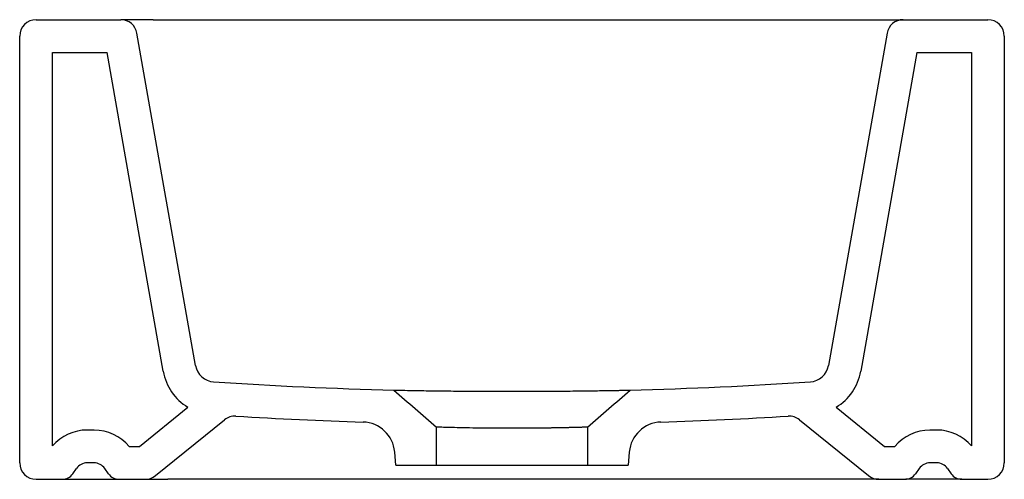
# Model space of a CAD drawing. Header units: millimetres. Extents: x 4859.79 to 4860.09, y 2606.501 to 2606.641.
import ezdxf

# ---------------------------------------------------------------- set-up
doc = ezdxf.new("R2010")
doc.units = ezdxf.units.MM
doc.layers.add('SANINDUSA', color=3, linetype='Continuous')

msp = doc.modelspace()

# ---------------------------------------------------------------- linework, layer by layer
at = {"layer": 'SANINDUSA'}
for p, q in [((4859.795390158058, 2606.641318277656), (4859.821194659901, 2606.641318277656)), ((4859.831042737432, 2606.641318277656), (4859.821194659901, 2606.641318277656)), ((4859.831042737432, 2606.641318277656), (4860.049737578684, 2606.641318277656)), ((4860.049737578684, 2606.641318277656), (4860.059585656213, 2606.641318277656)), ((4860.059585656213, 2606.641318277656), (4860.085390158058, 2606.641318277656)), ((4859.84396995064, 2606.535947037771), (4859.826118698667, 2606.637186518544)), ((4860.054661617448, 2606.637186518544), (4860.036810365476, 2606.535947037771)), ((4859.790390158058, 2606.506318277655), (4859.790390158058, 2606.636318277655)), ((4860.090390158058, 2606.636318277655), (4860.090390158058, 2606.506318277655)), ((4859.800390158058, 2606.631318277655), (4859.816999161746, 2606.631318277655)), ((4859.800390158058, 2606.511483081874), (4859.800390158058, 2606.631318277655)), ((4859.834121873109, 2606.534210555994), (4859.816999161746, 2606.631318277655)), ((4860.063781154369, 2606.631318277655), (4860.046658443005, 2606.534210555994)), ((4860.063781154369, 2606.631318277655), (4860.080390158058, 2606.631318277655)), ((4860.080390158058, 2606.631318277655), (4860.080390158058, 2606.511483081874)), ((4859.826848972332, 2606.511318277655), (4859.841623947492, 2606.52328281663)), ((4860.039156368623, 2606.52328281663), (4860.053931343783, 2606.511318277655)), ((4859.83176616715, 2606.502432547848), (4859.852783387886, 2606.519451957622)), ((4859.917390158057, 2606.505618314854), (4859.917390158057, 2606.517209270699)), ((4859.963390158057, 2606.517209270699), (4859.963390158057, 2606.505618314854)), ((4860.027996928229, 2606.519451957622), (4860.049014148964, 2606.502432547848)), ((4859.813036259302, 2606.516318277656), (4859.810973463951, 2606.516318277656)), ((4860.069806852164, 2606.516318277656), (4860.067744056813, 2606.516318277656)), ((4859.823760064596, 2606.511318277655), (4859.826848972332, 2606.511318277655)), ((4860.053931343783, 2606.511318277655), (4860.057020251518, 2606.511318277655)), ((4859.905009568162, 2606.505618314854), (4859.904658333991, 2606.509632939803)), ((4859.976121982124, 2606.509632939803), (4859.975770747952, 2606.505618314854)), ((4859.813036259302, 2606.506318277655), (4859.810973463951, 2606.506318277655)), ((4859.905009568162, 2606.505618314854), (4859.917390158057, 2606.505618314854)), ((4859.917390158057, 2606.505618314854), (4859.963390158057, 2606.505618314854)), ((4859.963390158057, 2606.505618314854), (4859.975770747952, 2606.505618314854)), ((4860.069806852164, 2606.506318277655), (4860.067744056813, 2606.506318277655)), ((4859.806584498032, 2606.50302397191), (4859.807696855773, 2606.504612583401)), ((4859.81742522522, 2606.50302397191), (4859.816312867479, 2606.504612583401)), ((4860.064467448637, 2606.504612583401), (4860.063355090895, 2606.50302397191)), ((4860.073083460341, 2606.504612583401), (4860.074195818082, 2606.50302397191)), ((4859.795390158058, 2606.501318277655), (4859.803307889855, 2606.501318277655)), ((4859.803307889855, 2606.501318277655), (4859.820390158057, 2606.501318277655)), ((4859.820701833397, 2606.501318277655), (4859.828619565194, 2606.501318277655)), ((4859.828619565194, 2606.501318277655), (4859.835542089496, 2606.501318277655)), ((4860.045238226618, 2606.501318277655), (4859.835542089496, 2606.501318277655)), ((4860.05216075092, 2606.501318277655), (4860.045238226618, 2606.501318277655)), ((4860.05216075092, 2606.501318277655), (4860.060078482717, 2606.501318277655)), ((4860.07747242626, 2606.501318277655), (4860.060390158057, 2606.501318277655)), ((4860.07747242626, 2606.501318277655), (4860.085390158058, 2606.501318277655))]:
    msp.add_line(p, q, dxfattribs=at)
for centre, radius, start, end in [((4859.795390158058, 2606.636318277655), 0.005, 90, 180), ((4859.821194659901, 2606.636318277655), 0.00500000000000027, 9.99999999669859, 90), ((4860.059585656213, 2606.636318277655), 0.005, 90, 170.0000000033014), ((4860.085390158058, 2606.636318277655), 0.005, 0, 90), ((4859.849878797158, 2606.536988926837), 0.00600000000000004, 189.9999999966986, 266.2444263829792), ((4860.030901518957, 2606.536988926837), 0.006000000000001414, 273.7555736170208, 350.0000000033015), ((4859.849878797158, 2606.536988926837), 0.01600000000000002, 189.9999999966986, 238.9404890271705), ((4860.030901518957, 2606.536988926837), 0.01600000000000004, 301.0595109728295, 350.0000000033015), ((4859.855929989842, 2606.515566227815), 0.004999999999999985, 86.5472139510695, 129.0000000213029), ((4860.024850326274, 2606.515566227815), 0.004999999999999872, 50.99999997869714, 93.45278604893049), ((4859.89469638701, 2606.508761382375), 0.0100000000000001, 4.999999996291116, 88.13707999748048), ((4859.986083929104, 2606.508761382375), 0.0100000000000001, 91.86292000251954, 175.0000000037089), ((4859.810973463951, 2606.502318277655), 0.01400000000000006, 90, 139.1084848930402), ((4859.813036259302, 2606.502318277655), 0.01400000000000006, 40.00520089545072, 90), ((4860.067744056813, 2606.502318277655), 0.01400000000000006, 90, 139.9947991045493), ((4860.069806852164, 2606.502318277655), 0.0140000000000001, 40.89151510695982, 90), ((4859.795390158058, 2606.506318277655), 0.005, 180, 270), ((4859.810973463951, 2606.502318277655), 0.004000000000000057, 90, 145.0000000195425), ((4859.813036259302, 2606.502318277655), 0.004000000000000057, 34.99999998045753, 90), ((4860.067744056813, 2606.502318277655), 0.004000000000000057, 90, 145.0000000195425), ((4860.069806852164, 2606.502318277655), 0.0040000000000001, 34.99999998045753, 90), ((4860.085390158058, 2606.506318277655), 0.005, 270, 0), ((4859.803307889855, 2606.505318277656), 0.0040000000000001, 270, 325.0000000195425), ((4859.820701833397, 2606.505318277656), 0.004000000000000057, 214.9999999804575, 270), ((4859.828619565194, 2606.506318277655), 0.005, 270, 309.0000000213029), ((4860.05216075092, 2606.506318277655), 0.005000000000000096, 230.9999999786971, 270), ((4860.060078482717, 2606.505318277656), 0.0040000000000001, 270, 325.0000000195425), ((4860.07747242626, 2606.505318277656), 0.004000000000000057, 214.9999999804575, 270)]:
    msp.add_arc(centre, radius, start, end, dxfattribs=at)
for points in [[(4859.849485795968, 2606.5310018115), (4859.86779665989, 2606.529799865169), (4859.886107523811, 2606.528961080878), (4859.904418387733, 2606.528485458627)], [(4859.976361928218, 2606.528485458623), (4859.994672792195, 2606.528961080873), (4860.012983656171, 2606.529799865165), (4860.031294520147, 2606.5310018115)], [(4859.90441838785, 2606.528485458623), (4859.908742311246, 2606.524726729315), (4859.913066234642, 2606.520968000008), (4859.917390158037, 2606.5172092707)], [(4859.963390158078, 2606.5172092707), (4859.967714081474, 2606.520968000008), (4859.972038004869, 2606.524726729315), (4859.976361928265, 2606.528485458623)], [(4859.856231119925, 2606.520557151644), (4859.869154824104, 2606.519777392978), (4859.882084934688, 2606.519176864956), (4859.8950214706, 2606.518756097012)], [(4859.985758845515, 2606.518756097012), (4859.998693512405, 2606.519176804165), (4860.011623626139, 2606.519777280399), (4860.02454919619, 2606.520557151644)]]:
    msp.add_open_spline(points, degree=3, dxfattribs=at)
for points, knots in [([(4859.90441838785, 2606.528485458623), (4859.904418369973, 2606.528485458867), (4859.904703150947, 2606.528479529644), (4859.905802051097, 2606.528457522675), (4859.906641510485, 2606.528440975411), (4859.90881065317, 2606.52840105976), (4859.910129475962, 2606.52837787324), (4859.913274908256, 2606.528327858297), (4859.915070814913, 2606.528301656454), (4859.918980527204, 2606.528251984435), (4859.921149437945, 2606.528227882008), (4859.925735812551, 2606.528186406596), (4859.928118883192, 2606.528169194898), (4859.933116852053, 2606.528143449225), (4859.935712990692, 2606.528135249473), (4859.938982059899, 2606.528131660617), (4859.939685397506, 2606.528131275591), (4859.940390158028, 2606.528131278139)], [0.09779705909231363, 0.09779705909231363, 0.09779705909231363, 0.09779705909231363, 0.1055892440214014, 0.1055892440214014, 0.1133860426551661, 0.1133860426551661, 0.1211828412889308, 0.1211828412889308, 0.1289796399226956, 0.1289796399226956, 0.1367764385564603, 0.1367764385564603, 0.144573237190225, 0.144573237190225, 0.1523700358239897, 0.1523700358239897, 0.1544982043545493, 0.1544982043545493, 0.1544982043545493, 0.1544982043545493]), ([(4859.940390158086, 2606.528131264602), (4859.940597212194, 2606.528131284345), (4859.941010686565, 2606.528131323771), (4859.941629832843, 2606.528131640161), (4859.942246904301, 2606.528132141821), (4859.942861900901, 2606.528132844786), (4859.943474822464, 2606.528133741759), (4859.944085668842, 2606.528134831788), (4859.944694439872, 2606.528136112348), (4859.945301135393, 2606.528137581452), (4859.945905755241, 2606.528139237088), (4859.946508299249, 2606.528141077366), (4859.947108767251, 2606.528143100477), (4859.94770715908, 2606.528145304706), (4859.948303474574, 2606.528147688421), (4859.948897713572, 2606.528150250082), (4859.949489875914, 2606.528152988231), (4859.950079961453, 2606.528155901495), (4859.950667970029, 2606.528158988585), (4859.951253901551, 2606.528162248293), (4859.951837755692, 2606.528165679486), (4859.952419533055, 2606.528169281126), (4859.952999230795, 2606.528173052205), (4859.953576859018, 2606.52817699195), (4859.955056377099, 2606.528187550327), (4859.957377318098, 2606.528206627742), (4859.960406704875, 2606.528236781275), (4859.96324050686, 2606.528269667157), (4859.965861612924, 2606.528304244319), (4859.968245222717, 2606.528339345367), (4859.970352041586, 2606.528373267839), (4859.972164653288, 2606.528404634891), (4859.973338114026, 2606.528426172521), (4859.974063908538, 2606.528439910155), (4859.974463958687, 2606.528447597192), (4859.974825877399, 2606.528454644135), (4859.975149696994, 2606.528461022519), (4859.975435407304, 2606.528466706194), (4859.975683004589, 2606.5284716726), (4859.975892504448, 2606.528475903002), (4859.976063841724, 2606.528479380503), (4859.976197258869, 2606.528482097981), (4859.976291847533, 2606.528484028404), (4859.976351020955, 2606.528485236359), (4859.976358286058, 2606.528485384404), (4859.976361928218, 2606.528485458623)], [0, 0, 0, 0, 0.01095938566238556, 0.02188522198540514, 0.03278061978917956, 0.04364871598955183, 0.05449267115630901, 0.06531566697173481, 0.07612090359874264, 0.08691159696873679, 0.0976909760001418, 0.1084622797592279, 0.1192287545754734, 0.1299936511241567, 0.1407602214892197, 0.1515317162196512, 0.1623113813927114, 0.1731024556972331, 0.183908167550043, 0.1947317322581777, 0.205576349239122, 0.2164451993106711, 0.2273414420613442, 0.2382682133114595, 0.2492286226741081, 0.311878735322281, 0.3739486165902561, 0.4360514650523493, 0.4987994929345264, 0.5616493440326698, 0.6238996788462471, 0.6861602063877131, 0.7490404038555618, 0.7701580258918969, 0.7911644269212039, 0.8120814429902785, 0.8329311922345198, 0.8537360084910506, 0.8745183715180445, 0.8953008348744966, 0.9161059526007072, 0.9369562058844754, 0.9578739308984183, 0.978881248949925, 1, 1, 1, 1]), ([(4859.940390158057, 2606.516851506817), (4859.939939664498, 2606.516851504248), (4859.939490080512, 2606.516851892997), (4859.937400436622, 2606.516855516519), (4859.93574092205, 2606.516863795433), (4859.932545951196, 2606.516889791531), (4859.931022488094, 2606.516907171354), (4859.928090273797, 2606.516949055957), (4859.92670350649, 2606.516973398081), (4859.924203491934, 2606.517023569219), (4859.92305501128, 2606.517050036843), (4859.921043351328, 2606.517100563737), (4859.920199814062, 2606.517123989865), (4859.918812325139, 2606.517164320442), (4859.918275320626, 2606.517181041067), (4859.917572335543, 2606.517203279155), (4859.917390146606, 2606.517209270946), (4859.917390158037, 2606.5172092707)], [0.0977970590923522, 0.0977970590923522, 0.0977970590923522, 0.0977970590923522, 0.09992522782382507, 0.09992522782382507, 0.1077220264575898, 0.1077220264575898, 0.1155188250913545, 0.1155188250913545, 0.1233156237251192, 0.1233156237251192, 0.131112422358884, 0.131112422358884, 0.1389092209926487, 0.1389092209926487, 0.1467060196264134, 0.1467060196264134, 0.1544982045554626, 0.1544982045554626, 0.1544982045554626, 0.1544982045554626]), ([(4859.963390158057, 2606.517209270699), (4859.963389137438, 2606.517209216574), (4859.963387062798, 2606.517209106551), (4859.963369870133, 2606.517208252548), (4859.963341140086, 2606.517206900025), (4859.9632987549, 2606.517204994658), (4859.963241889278, 2606.517202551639), (4859.963169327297, 2606.517199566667), (4859.963079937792, 2606.517196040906), (4859.962972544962, 2606.517191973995), (4859.962845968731, 2606.517187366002), (4859.962699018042, 2606.517182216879), (4859.962530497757, 2606.517176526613), (4859.96233921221, 2606.517170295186), (4859.962123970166, 2606.51716352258), (4859.961883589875, 2606.517156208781), (4859.961616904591, 2606.517148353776), (4859.961322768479, 2606.517139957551), (4859.96100006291, 2606.517131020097), (4859.960647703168, 2606.5171215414), (4859.960264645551, 2606.517111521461), (4859.959849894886, 2606.51710096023), (4859.959402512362, 2606.517089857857), (4859.958921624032, 2606.517078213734), (4859.958406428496, 2606.517066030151), (4859.957856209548, 2606.517053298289), (4859.957270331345, 2606.517040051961), (4859.956517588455, 2606.517023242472), (4859.955589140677, 2606.517003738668), (4859.954478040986, 2606.516982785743), (4859.953344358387, 2606.516963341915), (4859.952196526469, 2606.516945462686), (4859.951042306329, 2606.516929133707), (4859.949888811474, 2606.516914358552), (4859.948742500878, 2606.516901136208), (4859.947609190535, 2606.516889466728), (4859.946494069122, 2606.516879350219), (4859.945401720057, 2606.516870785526), (4859.944336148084, 2606.516863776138), (4859.943300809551, 2606.516858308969), (4859.942298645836, 2606.516854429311), (4859.941332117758, 2606.516851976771), (4859.940699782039, 2606.516851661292), (4859.940390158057, 2606.516851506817)], [0, 0, 0, 0, 0.01365394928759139, 0.02775473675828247, 0.04230237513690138, 0.05729687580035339, 0.07273824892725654, 0.08862650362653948, 0.1049616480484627, 0.1217436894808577, 0.1389726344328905, 0.1566484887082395, 0.1747712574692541, 0.1933409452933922, 0.2123575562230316, 0.2318210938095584, 0.2517315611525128, 0.2720889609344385, 0.2928932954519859, 0.3141445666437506, 0.3358427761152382, 0.3579879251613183, 0.380580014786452, 0.4036190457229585, 0.4271050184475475, 0.4510379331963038, 0.4754177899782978, 0.5002445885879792, 0.5411696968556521, 0.5810079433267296, 0.6197593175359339, 0.6574238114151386, 0.6940014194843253, 0.729492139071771, 0.7638959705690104, 0.7972129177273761, 0.8294429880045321, 0.8605861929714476, 0.8906425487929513, 0.9196120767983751, 0.947494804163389, 0.9742907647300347, 1, 1, 1, 1])]:
    msp.add_open_spline(points, degree=3, knots=knots, dxfattribs=at)

doc.saveas('drawing.dxf')
